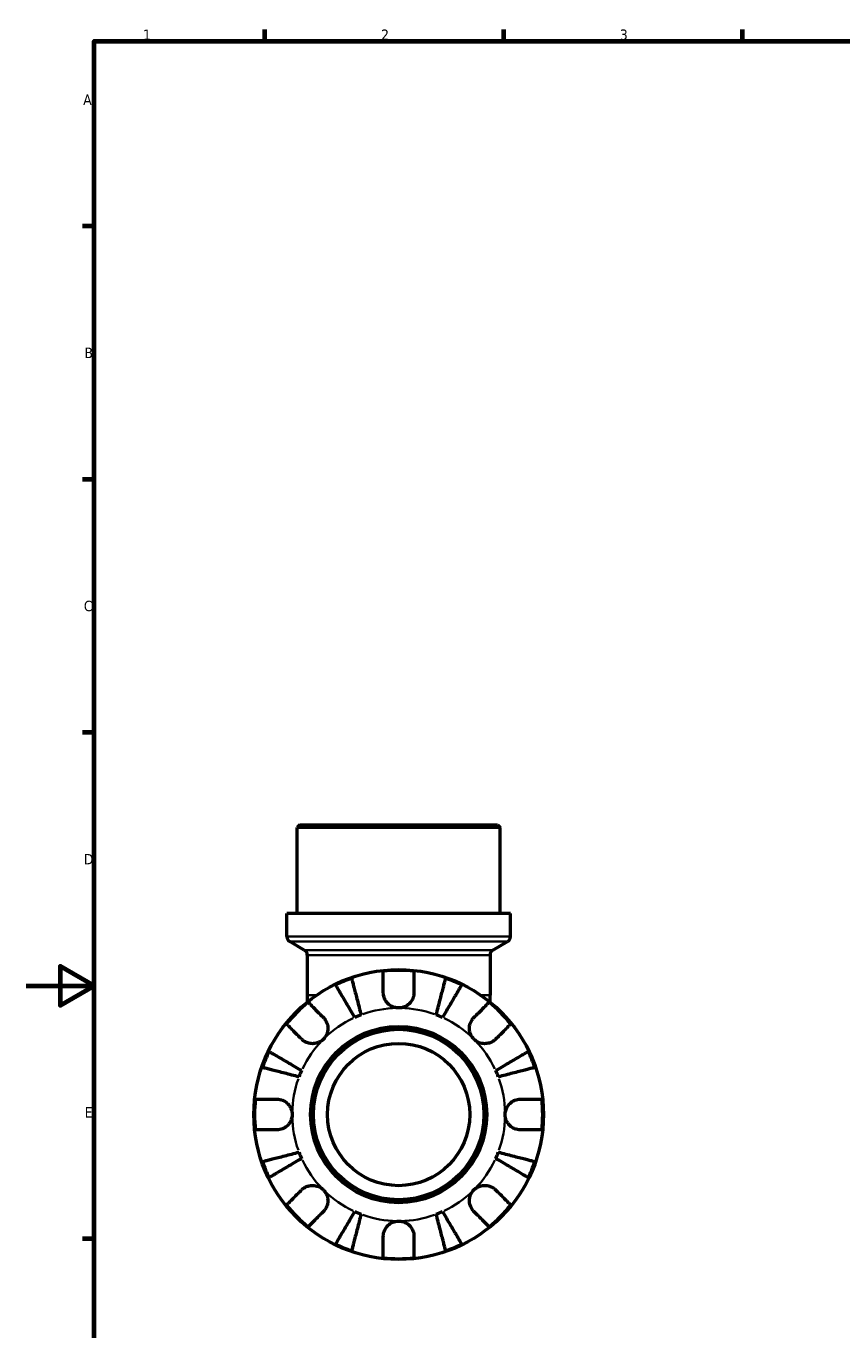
# Model space of a CAD drawing. Header units: millimetres. Extents: x 0 to 902, y -203 to 619.
# Tile 2 of 5: x 0 to 239, y 196 to 578. Entities that reach past the tile are written whole.
import ezdxf

# ---------------------------------------------------------------- set-up
doc = ezdxf.new("R2010")
doc.units = ezdxf.units.MM
for name, color, linetype, lineweight in [('Border (ANSI)', 7, 'Continuous', 70), ('Visible (ANSI)', 7, 'Continuous', 50), ('Visible Narrow (ANSI)', 7, 'Continuous', 35)]:
    doc.layers.add(name, color=color, linetype=linetype, lineweight=lineweight)
doc.styles.add('Note Text (ANSI)', font='tahoma.ttf')

# ---------------------------------------------------------------- blocks, each defined once
blk = doc.blocks.new('Borders Default Border')
at = {"layer": 'Border (ANSI)'}
for p, q in [((70.08, 574), (70.08, 577.45)), ((140.17, 574), (140.17, 577.45)), ((210.25, 574), (210.25, 577.45)), ((20, 519.75), (16.55, 519.75)), ((20, 445.5), (16.55, 445.5)), ((20, 371.25), (16.55, 371.25)), ((20, 222.75), (16.55, 222.75))]:
    blk.add_line(p, q, dxfattribs=at)
at = {"layer": 'Border (ANSI)', "flags": 128}
for points in [[(20, 20), (20, 574), (821, 574), (821, 20), (20, 20)], [(0, 297), (20, 297), (10, 302.77), (10, 291.23), (20, 297)]]:
    blk.add_lwpolyline(points, dxfattribs=at)
at = {"layer": 'Border (ANSI)', "char_height": 3.05, "attachment_point": 7, "style": 'Note Text (ANSI)'}
for s, insert in [('1', (34.35, 574.4)), ('2', (104.2, 574.4)), ('3', (174.26, 574.34)), ('A', (16.78, 555.35)), ('B', (17.15, 481.1)), ('C', (16.95, 406.8)), ('D', (16.96, 332.6)), ('E', (17.21, 258.35))]:
    blk.add_mtext(s, dxfattribs=dict(at, insert=insert))

msp = doc.modelspace()

# ---------------------------------------------------------------- linework, layer by layer
at = {"layer": 'Visible (ANSI)'}
for p, q in [((80.374, 344.241), (79.524, 343.391)), ((80.374, 344.241), (138.288, 344.241)), ((138.288, 344.241), (139.138, 343.391)), ((139.138, 343.391), (79.524, 343.391)), ((79.524, 318.241), (79.524, 343.391)), ((139.138, 318.241), (139.138, 343.391)), ((142.118, 318.241), (76.543, 318.241)), ((76.543, 311.423), (76.543, 318.241)), ((142.118, 311.423), (142.118, 318.241)), ((81.654, 307.49), (77.393, 309.951)), ((137.007, 307.49), (141.268, 309.951)), ((82.504, 306.018), (82.504, 294.239)), ((136.157, 306.018), (136.157, 294.239)), ((82.504, 294.239), (82.504, 292.205)), ((136.157, 292.205), (136.157, 294.239))]:
    msp.add_line(p, q, dxfattribs=at)
for radius in [42.5, 25.85, 25, 20.865]:
    msp.add_circle((109.331, 259.241), radius, dxfattribs=at)
for centre, radius, start, end in [((78.243, 311.423), 1.7, 180, 240), ((140.418, 311.423), 1.7, 300, 0), ((80.804, 306.018), 1.7, 0, 60), ((137.857, 306.018), 1.7, 120, 180), ((109.331, 259.241), 42.273, 109.05437, 115.94563), ((109.331, 259.241), 42.273, 83.88919, 96.11081), ((109.331, 259.241), 42.273, 64.05437, 70.94563), ((109.331, 259.241), 42.273, 128.88919, 141.11081), ((109.331, 259.241), 42.273, 38.88919, 51.11081), ((109.331, 259.241), 31.25, 110.66622, 114.33378), ((109.331, 259.241), 31.25, 65.66622, 69.33378), ((109.331, 259.241), 42.273, 154.05437, 160.94563), ((109.331, 259.241), 42.273, 19.05437, 25.94563), ((109.331, 259.241), 31.25, 155.66622, 159.33378), ((109.331, 259.241), 31.25, 20.66622, 24.33378), ((109.331, 259.241), 42.273, 173.88919, 186.11081), ((109.331, 259.241), 42.273, 353.88919, 6.11081), ((109.331, 259.241), 42.273, 199.05437, 205.94563), ((109.331, 259.241), 31.25, 200.66622, 204.33378), ((109.331, 259.241), 31.25, 335.66622, 339.33378), ((109.331, 259.241), 42.273, 334.05437, 340.94563), ((109.331, 259.241), 42.273, 218.88919, 231.11081), ((109.331, 259.241), 31.25, 245.66622, 249.33378), ((109.331, 259.241), 31.25, 290.66622, 294.33378), ((109.331, 259.241), 42.273, 308.88919, 321.11081), ((109.331, 259.241), 42.273, 244.05437, 250.94563), ((109.331, 259.241), 42.273, 289.05437, 295.94563), ((109.331, 259.241), 42.273, 263.88919, 276.11081)]:
    msp.add_arc(centre, radius, start, end, dxfattribs=at)
for points, knots in [([(95.53, 299.198), (95.567, 299.055), (95.623, 298.84), (95.754, 298.331), (95.843, 297.989), (96.054, 297.173), (96.176, 296.7), (96.423, 295.747), (96.57, 295.179), (96.886, 293.956), (97.055, 293.3), (97.378, 292.052), (97.561, 291.344), (97.936, 289.896), (98.127, 289.157), (98.302, 288.48)], [0.2134337, 0.2134337, 0.2134337, 0.2134337, 0.41601, 0.41601, 0.6243485, 0.6243485, 0.832687, 0.832687, 1.0415719, 1.0415719, 1.2504568, 1.2504568, 1.4601279, 1.4601279, 1.6697991, 1.6697991, 1.6697991, 1.6697991]), ([(104.831, 294.991), (104.831, 295.492), (104.831, 296), (104.831, 297.116), (104.831, 297.705), (104.831, 298.691), (104.831, 299.18), (104.831, 300.024), (104.831, 300.379), (104.831, 300.904), (104.831, 301.126), (104.831, 301.274)], [5.50227189, 5.50227189, 5.50227189, 5.50227189, 5.66172607, 5.66172607, 5.87111315, 5.87111315, 6.07951382, 6.07951382, 6.28791448, 6.28791448, 6.49007585, 6.49007585, 6.49007585, 6.49007585]), ([(113.831, 301.274), (113.831, 301.126), (113.831, 300.904), (113.831, 300.379), (113.831, 300.024), (113.831, 299.18), (113.831, 298.691), (113.831, 297.705), (113.831, 297.116), (113.831, 296), (113.831, 295.492), (113.831, 294.991)], [0.21343841, 0.21343841, 0.21343841, 0.21343841, 0.41559978, 0.41559978, 0.62400044, 0.62400044, 0.8324011, 0.8324011, 1.04178819, 1.04178819, 1.20124236, 1.20124236, 1.20124236, 1.20124236]), ([(120.36, 288.48), (120.535, 289.157), (120.726, 289.896), (121.1, 291.344), (121.283, 292.052), (121.606, 293.3), (121.776, 293.956), (122.092, 295.179), (122.239, 295.747), (122.485, 296.7), (122.608, 297.173), (122.819, 297.989), (122.907, 298.331), (123.039, 298.84), (123.094, 299.055), (123.131, 299.198)], [5.0161165, 5.0161165, 5.0161165, 5.0161165, 5.2257877, 5.2257877, 5.4354588, 5.4354588, 5.6443437, 5.6443437, 5.8532286, 5.8532286, 6.0615671, 6.0615671, 6.2699056, 6.2699056, 6.472482, 6.472482, 6.472482, 6.472482]), ([(96.454, 287.715), (96.099, 288.317), (95.712, 288.975), (94.953, 290.263), (94.582, 290.894), (93.927, 292.005), (93.584, 292.588), (92.943, 293.676), (92.645, 294.182), (92.145, 295.03), (91.897, 295.451), (91.47, 296.177), (91.29, 296.482), (91.023, 296.935), (90.911, 297.126), (90.836, 297.253)], [5.0161165, 5.0161165, 5.0161165, 5.0161165, 5.2257877, 5.2257877, 5.4354588, 5.4354588, 5.6443437, 5.6443437, 5.8532286, 5.8532286, 6.0615671, 6.0615671, 6.2699056, 6.2699056, 6.472482, 6.472482, 6.472482, 6.472482]), ([(109.331, 290.491), (108.912, 290.491), (108.496, 290.55), (107.606, 290.804), (107.146, 291.025), (106.357, 291.583), (106.025, 291.904), (105.509, 292.583), (105.314, 292.926), (105.075, 293.51), (105.002, 293.74), (104.899, 294.181), (104.866, 294.391), (104.836, 294.732), (104.831, 294.862), (104.831, 294.991)], [0, 0, 0, 0, 0.1255823, 0.1255823, 0.27758688, 0.27758688, 0.41565829, 0.41565829, 0.53558864, 0.53558864, 0.6106285, 0.6106285, 0.67830711, 0.67830711, 0.7205994, 0.7205994, 0.7205994, 0.7205994]), ([(113.831, 294.991), (113.831, 294.782), (113.816, 294.571), (113.756, 294.149), (113.711, 293.939), (113.574, 293.469), (113.473, 293.212), (113.122, 292.517), (112.822, 292.107), (112.053, 291.365), (111.581, 291.054), (110.515, 290.61), (109.926, 290.491), (109.331, 290.491)], [-0.72877811, -0.72877811, -0.72877811, -0.72877811, -0.65864576, -0.65864576, -0.58948737, -0.58948737, -0.50282865, -0.50282865, -0.34782332, -0.34782332, -0.17870564, -0.17870564, 0, 0, 0, 0]), ([(127.826, 297.253), (127.751, 297.126), (127.638, 296.935), (127.372, 296.482), (127.192, 296.177), (126.764, 295.451), (126.516, 295.03), (126.017, 294.182), (125.719, 293.676), (125.078, 292.588), (124.734, 292.005), (124.08, 290.894), (123.708, 290.263), (122.949, 288.975), (122.562, 288.317), (122.207, 287.715)], [0.2134337, 0.2134337, 0.2134337, 0.2134337, 0.41601, 0.41601, 0.6243485, 0.6243485, 0.832687, 0.832687, 1.0415719, 1.0415719, 1.2504568, 1.2504568, 1.4601279, 1.4601279, 1.6697991, 1.6697991, 1.6697991, 1.6697991]), ([(82.791, 292.145), (82.896, 292.04), (83.053, 291.883), (83.424, 291.512), (83.675, 291.261), (84.271, 290.664), (84.617, 290.319), (85.315, 289.621), (85.731, 289.205), (86.52, 288.415), (86.88, 288.056), (87.234, 287.702)], [0.21343841, 0.21343841, 0.21343841, 0.21343841, 0.41559978, 0.41559978, 0.62400044, 0.62400044, 0.8324011, 0.8324011, 1.04178819, 1.04178819, 1.20124236, 1.20124236, 1.20124236, 1.20124236]), ([(131.428, 287.702), (131.782, 288.056), (132.141, 288.415), (132.93, 289.205), (133.347, 289.621), (134.044, 290.319), (134.39, 290.664), (134.987, 291.261), (135.237, 291.512), (135.609, 291.883), (135.766, 292.04), (135.87, 292.145)], [5.50227189, 5.50227189, 5.50227189, 5.50227189, 5.66172607, 5.66172607, 5.87111315, 5.87111315, 6.07951382, 6.07951382, 6.28791448, 6.28791448, 6.49007585, 6.49007585, 6.49007585, 6.49007585]), ([(87.234, 287.702), (87.323, 287.613), (87.409, 287.519), (87.677, 287.202), (87.843, 286.962), (88.139, 286.428), (88.265, 286.135), (88.491, 285.387), (88.557, 284.927), (88.544, 283.895), (88.43, 283.335), (87.987, 282.259), (87.655, 281.759), (87.234, 281.338)], [-0.72474413, -0.72474413, -0.72474413, -0.72474413, -0.68292689, -0.68292689, -0.58946764, -0.58946764, -0.49014387, -0.49014387, -0.34933517, -0.34933517, -0.17856496, -0.17856496, 0, 0, 0, 0]), ([(131.428, 281.338), (131.187, 281.58), (130.974, 281.847), (130.6, 282.446), (130.445, 282.777), (130.18, 283.589), (130.105, 284.075), (130.114, 285.026), (130.19, 285.481), (130.429, 286.214), (130.557, 286.5), (130.86, 287.026), (131.031, 287.264), (131.288, 287.558), (131.357, 287.631), (131.428, 287.702)], [0, 0, 0, 0, 0.10230486, 0.10230486, 0.2116531, 0.2116531, 0.35868741, 0.35868741, 0.49861539, 0.49861539, 0.59613895, 0.59613895, 0.69034298, 0.69034298, 0.72355027, 0.72355027, 0.72355027, 0.72355027]), ([(80.87, 281.338), (80.516, 281.692), (80.157, 282.052), (79.367, 282.841), (78.951, 283.257), (78.253, 283.955), (77.908, 284.301), (77.311, 284.897), (77.06, 285.148), (76.689, 285.519), (76.532, 285.676), (76.427, 285.781)], [5.50227189, 5.50227189, 5.50227189, 5.50227189, 5.66172607, 5.66172607, 5.87111315, 5.87111315, 6.07951382, 6.07951382, 6.28791448, 6.28791448, 6.49007585, 6.49007585, 6.49007585, 6.49007585]), ([(142.234, 285.781), (142.13, 285.676), (141.973, 285.519), (141.601, 285.148), (141.351, 284.897), (140.754, 284.301), (140.408, 283.955), (139.71, 283.257), (139.294, 282.841), (138.505, 282.052), (138.146, 281.692), (137.792, 281.338)], [0.21343841, 0.21343841, 0.21343841, 0.21343841, 0.41559978, 0.41559978, 0.62400044, 0.62400044, 0.8324011, 0.8324011, 1.04178819, 1.04178819, 1.20124236, 1.20124236, 1.20124236, 1.20124236]), ([(87.234, 281.338), (86.992, 281.097), (86.725, 280.884), (86.126, 280.511), (85.795, 280.356), (84.983, 280.091), (84.497, 280.016), (83.546, 280.025), (83.091, 280.101), (82.358, 280.339), (82.072, 280.467), (81.546, 280.77), (81.308, 280.942), (81.014, 281.198), (80.941, 281.267), (80.87, 281.338)], [0, 0, 0, 0, 0.10230486, 0.10230486, 0.2116531, 0.2116531, 0.35868741, 0.35868741, 0.49861539, 0.49861539, 0.59613895, 0.59613895, 0.69034298, 0.69034298, 0.72355027, 0.72355027, 0.72355027, 0.72355027]), ([(137.792, 281.338), (137.703, 281.249), (137.609, 281.163), (137.292, 280.895), (137.052, 280.729), (136.518, 280.433), (136.224, 280.307), (135.477, 280.081), (135.017, 280.015), (133.985, 280.028), (133.424, 280.142), (132.349, 280.585), (131.849, 280.917), (131.428, 281.338)], [-0.72474413, -0.72474413, -0.72474413, -0.72474413, -0.68292689, -0.68292689, -0.58946764, -0.58946764, -0.49014387, -0.49014387, -0.34933517, -0.34933517, -0.17856496, -0.17856496, 0, 0, 0, 0]), ([(71.319, 277.736), (71.446, 277.661), (71.637, 277.549), (72.09, 277.282), (72.395, 277.102), (73.121, 276.675), (73.542, 276.427), (74.39, 275.927), (74.896, 275.629), (75.984, 274.988), (76.567, 274.645), (77.678, 273.99), (78.309, 273.619), (79.597, 272.86), (80.255, 272.473), (80.857, 272.118)], [0.2134337, 0.2134337, 0.2134337, 0.2134337, 0.41601, 0.41601, 0.6243485, 0.6243485, 0.832687, 0.832687, 1.0415719, 1.0415719, 1.2504568, 1.2504568, 1.4601279, 1.4601279, 1.6697991, 1.6697991, 1.6697991, 1.6697991]), ([(137.804, 272.118), (138.407, 272.473), (139.064, 272.86), (140.353, 273.619), (140.983, 273.99), (142.094, 274.645), (142.677, 274.988), (143.766, 275.629), (144.272, 275.927), (145.12, 276.427), (145.541, 276.675), (146.267, 277.102), (146.572, 277.282), (147.024, 277.549), (147.215, 277.661), (147.343, 277.736)], [5.0161165, 5.0161165, 5.0161165, 5.0161165, 5.2257877, 5.2257877, 5.4354588, 5.4354588, 5.6443437, 5.6443437, 5.8532286, 5.8532286, 6.0615671, 6.0615671, 6.2699056, 6.2699056, 6.472482, 6.472482, 6.472482, 6.472482]), ([(80.092, 270.27), (79.415, 270.445), (78.676, 270.636), (77.228, 271.011), (76.52, 271.194), (75.272, 271.517), (74.616, 271.686), (73.393, 272.002), (72.825, 272.149), (71.872, 272.396), (71.399, 272.518), (70.583, 272.729), (70.241, 272.818), (69.732, 272.949), (69.517, 273.005), (69.374, 273.042)], [5.0161165, 5.0161165, 5.0161165, 5.0161165, 5.2257877, 5.2257877, 5.4354588, 5.4354588, 5.6443437, 5.6443437, 5.8532286, 5.8532286, 6.0615671, 6.0615671, 6.2699056, 6.2699056, 6.472482, 6.472482, 6.472482, 6.472482]), ([(149.287, 273.042), (149.144, 273.005), (148.929, 272.949), (148.421, 272.818), (148.078, 272.729), (147.262, 272.518), (146.789, 272.396), (145.836, 272.149), (145.268, 272.002), (144.045, 271.686), (143.39, 271.517), (142.141, 271.194), (141.433, 271.011), (139.986, 270.636), (139.246, 270.445), (138.57, 270.27)], [0.2134337, 0.2134337, 0.2134337, 0.2134337, 0.41601, 0.41601, 0.6243485, 0.6243485, 0.832687, 0.832687, 1.0415719, 1.0415719, 1.2504568, 1.2504568, 1.4601279, 1.4601279, 1.6697991, 1.6697991, 1.6697991, 1.6697991]), ([(67.298, 263.741), (67.446, 263.741), (67.668, 263.741), (68.193, 263.741), (68.548, 263.741), (69.392, 263.741), (69.881, 263.741), (70.867, 263.741), (71.456, 263.741), (72.572, 263.741), (73.08, 263.741), (73.581, 263.741)], [0.21343841, 0.21343841, 0.21343841, 0.21343841, 0.41559978, 0.41559978, 0.62400044, 0.62400044, 0.8324011, 0.8324011, 1.04178819, 1.04178819, 1.20124236, 1.20124236, 1.20124236, 1.20124236]), ([(73.581, 263.741), (73.736, 263.741), (73.892, 263.733), (74.312, 263.689), (74.576, 263.638), (75.127, 263.478), (75.412, 263.363), (76.099, 263), (76.478, 262.717), (77.202, 261.972), (77.516, 261.496), (77.963, 260.424), (78.081, 259.836), (78.081, 259.241)], [-0.71968867, -0.71968867, -0.71968867, -0.71968867, -0.66913349, -0.66913349, -0.58448293, -0.58448293, -0.49008499, -0.49008499, -0.34765985, -0.34765985, -0.17827673, -0.17827673, 0, 0, 0, 0]), ([(140.581, 259.241), (140.581, 259.642), (140.634, 260.041), (140.857, 260.855), (141.036, 261.262), (141.58, 262.128), (141.979, 262.551), (142.746, 263.107), (143.071, 263.284), (143.67, 263.524), (143.936, 263.602), (144.482, 263.71), (144.762, 263.738), (145.052, 263.741), (145.066, 263.741), (145.081, 263.741)], [-3.12621297, -3.12621297, -3.12621297, -3.12621297, -3.00592131, -3.00592131, -2.87295675, -2.87295675, -2.69789372, -2.69789372, -2.58338701, -2.58338701, -2.49547573, -2.49547573, -2.40310236, -2.40310236, -2.39831682, -2.39831682, -2.39831682, -2.39831682]), ([(145.081, 263.741), (145.581, 263.741), (146.089, 263.741), (147.205, 263.741), (147.794, 263.741), (148.781, 263.741), (149.27, 263.741), (150.114, 263.741), (150.468, 263.741), (150.993, 263.741), (151.215, 263.741), (151.363, 263.741)], [5.50227189, 5.50227189, 5.50227189, 5.50227189, 5.66172607, 5.66172607, 5.87111315, 5.87111315, 6.07951382, 6.07951382, 6.28791448, 6.28791448, 6.49007585, 6.49007585, 6.49007585, 6.49007585]), ([(78.081, 259.241), (78.081, 258.84), (78.027, 258.441), (77.805, 257.627), (77.625, 257.22), (77.082, 256.355), (76.683, 255.931), (75.915, 255.376), (75.59, 255.198), (74.991, 254.959), (74.726, 254.881), (74.179, 254.772), (73.899, 254.744), (73.609, 254.741), (73.595, 254.741), (73.581, 254.741)], [-3.12621297, -3.12621297, -3.12621297, -3.12621297, -3.00592131, -3.00592131, -2.87295675, -2.87295675, -2.69789372, -2.69789372, -2.58338701, -2.58338701, -2.49547573, -2.49547573, -2.40310236, -2.40310236, -2.39831682, -2.39831682, -2.39831682, -2.39831682]), ([(145.081, 254.741), (144.926, 254.741), (144.769, 254.749), (144.349, 254.793), (144.086, 254.844), (143.534, 255.005), (143.249, 255.119), (142.563, 255.482), (142.183, 255.766), (141.459, 256.511), (141.145, 256.987), (140.698, 258.058), (140.581, 258.647), (140.581, 259.241)], [-0.71968867, -0.71968867, -0.71968867, -0.71968867, -0.66913349, -0.66913349, -0.58448293, -0.58448293, -0.49008499, -0.49008499, -0.34765985, -0.34765985, -0.17827673, -0.17827673, 0, 0, 0, 0]), ([(73.581, 254.741), (73.08, 254.741), (72.572, 254.741), (71.456, 254.741), (70.867, 254.741), (69.881, 254.741), (69.392, 254.741), (68.548, 254.741), (68.193, 254.741), (67.668, 254.741), (67.446, 254.741), (67.298, 254.741)], [5.50227189, 5.50227189, 5.50227189, 5.50227189, 5.66172607, 5.66172607, 5.87111315, 5.87111315, 6.07951382, 6.07951382, 6.28791448, 6.28791448, 6.49007585, 6.49007585, 6.49007585, 6.49007585]), ([(151.363, 254.741), (151.215, 254.741), (150.993, 254.741), (150.468, 254.741), (150.114, 254.741), (149.27, 254.741), (148.781, 254.741), (147.794, 254.741), (147.205, 254.741), (146.089, 254.741), (145.581, 254.741), (145.081, 254.741)], [0.21343841, 0.21343841, 0.21343841, 0.21343841, 0.41559978, 0.41559978, 0.62400044, 0.62400044, 0.8324011, 0.8324011, 1.04178819, 1.04178819, 1.20124236, 1.20124236, 1.20124236, 1.20124236]), ([(69.374, 245.441), (69.517, 245.478), (69.732, 245.533), (70.241, 245.665), (70.583, 245.753), (71.399, 245.964), (71.872, 246.087), (72.825, 246.333), (73.393, 246.48), (74.616, 246.796), (75.272, 246.966), (76.52, 247.289), (77.228, 247.472), (78.676, 247.846), (79.415, 248.037), (80.092, 248.212)], [0.2134337, 0.2134337, 0.2134337, 0.2134337, 0.41601, 0.41601, 0.6243485, 0.6243485, 0.832687, 0.832687, 1.0415719, 1.0415719, 1.2504568, 1.2504568, 1.4601279, 1.4601279, 1.6697991, 1.6697991, 1.6697991, 1.6697991]), ([(80.857, 246.365), (80.255, 246.01), (79.597, 245.623), (78.309, 244.864), (77.678, 244.492), (76.567, 243.838), (75.984, 243.494), (74.896, 242.853), (74.39, 242.555), (73.542, 242.056), (73.121, 241.808), (72.395, 241.38), (72.09, 241.2), (71.637, 240.934), (71.446, 240.821), (71.319, 240.746)], [5.0161165, 5.0161165, 5.0161165, 5.0161165, 5.2257877, 5.2257877, 5.4354588, 5.4354588, 5.6443437, 5.6443437, 5.8532286, 5.8532286, 6.0615671, 6.0615671, 6.2699056, 6.2699056, 6.472482, 6.472482, 6.472482, 6.472482]), ([(147.343, 240.746), (147.215, 240.821), (147.024, 240.934), (146.572, 241.2), (146.267, 241.38), (145.541, 241.808), (145.12, 242.056), (144.272, 242.555), (143.766, 242.853), (142.677, 243.494), (142.094, 243.838), (140.983, 244.492), (140.353, 244.864), (139.064, 245.623), (138.407, 246.01), (137.804, 246.365)], [0.2134337, 0.2134337, 0.2134337, 0.2134337, 0.41601, 0.41601, 0.6243485, 0.6243485, 0.832687, 0.832687, 1.0415719, 1.0415719, 1.2504568, 1.2504568, 1.4601279, 1.4601279, 1.6697991, 1.6697991, 1.6697991, 1.6697991]), ([(138.57, 248.212), (139.246, 248.037), (139.986, 247.846), (141.433, 247.472), (142.141, 247.289), (143.39, 246.966), (144.045, 246.796), (145.268, 246.48), (145.836, 246.333), (146.789, 246.087), (147.262, 245.964), (148.078, 245.753), (148.421, 245.665), (148.929, 245.533), (149.144, 245.478), (149.287, 245.441)], [5.0161165, 5.0161165, 5.0161165, 5.0161165, 5.2257877, 5.2257877, 5.4354588, 5.4354588, 5.6443437, 5.6443437, 5.8532286, 5.8532286, 6.0615671, 6.0615671, 6.2699056, 6.2699056, 6.472482, 6.472482, 6.472482, 6.472482]), ([(76.427, 232.702), (76.532, 232.806), (76.689, 232.963), (77.06, 233.335), (77.311, 233.585), (77.908, 234.182), (78.253, 234.528), (78.951, 235.225), (79.367, 235.642), (80.157, 236.431), (80.516, 236.79), (80.87, 237.144)], [0.21343841, 0.21343841, 0.21343841, 0.21343841, 0.41559978, 0.41559978, 0.62400044, 0.62400044, 0.8324011, 0.8324011, 1.04178819, 1.04178819, 1.20124236, 1.20124236, 1.20124236, 1.20124236]), ([(80.87, 237.144), (80.959, 237.233), (81.053, 237.32), (81.37, 237.587), (81.61, 237.754), (82.144, 238.05), (82.437, 238.175), (83.185, 238.402), (83.645, 238.468), (84.677, 238.454), (85.237, 238.34), (86.313, 237.898), (86.813, 237.565), (87.234, 237.144)], [-0.72474413, -0.72474413, -0.72474413, -0.72474413, -0.68292689, -0.68292689, -0.58946764, -0.58946764, -0.49014387, -0.49014387, -0.34933517, -0.34933517, -0.17856496, -0.17856496, 0, 0, 0, 0]), ([(87.234, 237.144), (87.475, 236.903), (87.688, 236.635), (88.061, 236.037), (88.216, 235.706), (88.481, 234.894), (88.556, 234.408), (88.547, 233.457), (88.471, 233.002), (88.233, 232.268), (88.105, 231.983), (87.802, 231.457), (87.63, 231.219), (87.374, 230.925), (87.305, 230.851), (87.234, 230.78)], [0, 0, 0, 0, 0.10230486, 0.10230486, 0.2116531, 0.2116531, 0.35868741, 0.35868741, 0.49861539, 0.49861539, 0.59613895, 0.59613895, 0.69034298, 0.69034298, 0.72355027, 0.72355027, 0.72355027, 0.72355027]), ([(131.428, 230.78), (131.339, 230.869), (131.252, 230.963), (130.985, 231.28), (130.818, 231.52), (130.522, 232.054), (130.397, 232.348), (130.17, 233.095), (130.104, 233.555), (130.118, 234.587), (130.232, 235.148), (130.674, 236.223), (131.007, 236.723), (131.428, 237.144)], [-0.72474413, -0.72474413, -0.72474413, -0.72474413, -0.68292689, -0.68292689, -0.58946764, -0.58946764, -0.49014387, -0.49014387, -0.34933517, -0.34933517, -0.17856496, -0.17856496, 0, 0, 0, 0]), ([(131.428, 237.144), (131.669, 237.385), (131.937, 237.598), (132.535, 237.972), (132.866, 238.127), (133.678, 238.392), (134.164, 238.467), (135.115, 238.458), (135.57, 238.382), (136.304, 238.143), (136.589, 238.015), (137.115, 237.712), (137.353, 237.541), (137.647, 237.284), (137.721, 237.215), (137.792, 237.144)], [0, 0, 0, 0, 0.10230486, 0.10230486, 0.2116531, 0.2116531, 0.35868741, 0.35868741, 0.49861539, 0.49861539, 0.59613895, 0.59613895, 0.69034298, 0.69034298, 0.72355027, 0.72355027, 0.72355027, 0.72355027]), ([(137.792, 237.144), (138.146, 236.79), (138.505, 236.431), (139.294, 235.642), (139.71, 235.225), (140.408, 234.528), (140.754, 234.182), (141.351, 233.585), (141.601, 233.335), (141.973, 232.963), (142.13, 232.806), (142.234, 232.702)], [5.50227189, 5.50227189, 5.50227189, 5.50227189, 5.66172607, 5.66172607, 5.87111315, 5.87111315, 6.07951382, 6.07951382, 6.28791448, 6.28791448, 6.49007585, 6.49007585, 6.49007585, 6.49007585]), ([(87.234, 230.78), (86.88, 230.426), (86.52, 230.067), (85.731, 229.278), (85.315, 228.862), (84.617, 228.164), (84.271, 227.818), (83.675, 227.221), (83.424, 226.971), (83.053, 226.599), (82.896, 226.442), (82.791, 226.338)], [5.50227189, 5.50227189, 5.50227189, 5.50227189, 5.66172607, 5.66172607, 5.87111315, 5.87111315, 6.07951382, 6.07951382, 6.28791448, 6.28791448, 6.49007585, 6.49007585, 6.49007585, 6.49007585]), ([(90.836, 221.229), (90.911, 221.357), (91.023, 221.548), (91.29, 222), (91.47, 222.305), (91.897, 223.031), (92.145, 223.452), (92.645, 224.3), (92.943, 224.806), (93.584, 225.895), (93.927, 226.478), (94.582, 227.589), (94.953, 228.219), (95.712, 229.508), (96.099, 230.165), (96.454, 230.768)], [0.2134337, 0.2134337, 0.2134337, 0.2134337, 0.41601, 0.41601, 0.6243485, 0.6243485, 0.832687, 0.832687, 1.0415719, 1.0415719, 1.2504568, 1.2504568, 1.4601279, 1.4601279, 1.6697991, 1.6697991, 1.6697991, 1.6697991]), ([(98.302, 230.002), (98.127, 229.326), (97.936, 228.586), (97.561, 227.139), (97.378, 226.43), (97.055, 225.182), (96.886, 224.527), (96.57, 223.304), (96.423, 222.736), (96.176, 221.783), (96.054, 221.31), (95.843, 220.494), (95.754, 220.151), (95.623, 219.643), (95.567, 219.428), (95.53, 219.285)], [5.0161165, 5.0161165, 5.0161165, 5.0161165, 5.2257877, 5.2257877, 5.4354588, 5.4354588, 5.6443437, 5.6443437, 5.8532286, 5.8532286, 6.0615671, 6.0615671, 6.2699056, 6.2699056, 6.472482, 6.472482, 6.472482, 6.472482]), ([(123.131, 219.285), (123.094, 219.428), (123.039, 219.643), (122.907, 220.151), (122.819, 220.494), (122.608, 221.31), (122.485, 221.783), (122.239, 222.736), (122.092, 223.304), (121.776, 224.527), (121.606, 225.182), (121.283, 226.43), (121.1, 227.139), (120.726, 228.586), (120.535, 229.326), (120.36, 230.002)], [0.2134337, 0.2134337, 0.2134337, 0.2134337, 0.41601, 0.41601, 0.6243485, 0.6243485, 0.832687, 0.832687, 1.0415719, 1.0415719, 1.2504568, 1.2504568, 1.4601279, 1.4601279, 1.6697991, 1.6697991, 1.6697991, 1.6697991]), ([(122.207, 230.768), (122.562, 230.165), (122.949, 229.508), (123.708, 228.219), (124.08, 227.589), (124.734, 226.478), (125.078, 225.895), (125.719, 224.806), (126.017, 224.3), (126.516, 223.452), (126.764, 223.031), (127.192, 222.305), (127.372, 222), (127.638, 221.548), (127.751, 221.357), (127.826, 221.229)], [5.0161165, 5.0161165, 5.0161165, 5.0161165, 5.2257877, 5.2257877, 5.4354588, 5.4354588, 5.6443437, 5.6443437, 5.8532286, 5.8532286, 6.0615671, 6.0615671, 6.2699056, 6.2699056, 6.472482, 6.472482, 6.472482, 6.472482]), ([(135.87, 226.338), (135.766, 226.442), (135.609, 226.599), (135.237, 226.971), (134.987, 227.221), (134.39, 227.818), (134.044, 228.164), (133.347, 228.862), (132.93, 229.278), (132.141, 230.067), (131.782, 230.426), (131.428, 230.78)], [0.21343841, 0.21343841, 0.21343841, 0.21343841, 0.41559978, 0.41559978, 0.62400044, 0.62400044, 0.8324011, 0.8324011, 1.04178819, 1.04178819, 1.20124236, 1.20124236, 1.20124236, 1.20124236]), ([(104.831, 223.491), (104.831, 223.646), (104.839, 223.803), (104.883, 224.223), (104.934, 224.486), (105.094, 225.038), (105.209, 225.323), (105.572, 226.009), (105.855, 226.389), (106.6, 227.113), (107.076, 227.427), (108.148, 227.874), (108.736, 227.991), (109.331, 227.991)], [-0.71968867, -0.71968867, -0.71968867, -0.71968867, -0.66913349, -0.66913349, -0.58448293, -0.58448293, -0.49008499, -0.49008499, -0.34765985, -0.34765985, -0.17827673, -0.17827673, 0, 0, 0, 0]), ([(109.331, 227.991), (109.732, 227.991), (110.131, 227.938), (110.945, 227.715), (111.352, 227.536), (112.217, 226.992), (112.641, 226.593), (113.196, 225.826), (113.374, 225.501), (113.613, 224.902), (113.691, 224.636), (113.8, 224.09), (113.828, 223.81), (113.831, 223.52), (113.831, 223.506), (113.831, 223.491)], [-3.12621297, -3.12621297, -3.12621297, -3.12621297, -3.00592131, -3.00592131, -2.87295675, -2.87295675, -2.69789372, -2.69789372, -2.58338701, -2.58338701, -2.49547573, -2.49547573, -2.40310236, -2.40310236, -2.39831682, -2.39831682, -2.39831682, -2.39831682]), ([(104.831, 217.209), (104.831, 217.357), (104.831, 217.579), (104.831, 218.104), (104.831, 218.458), (104.831, 219.302), (104.831, 219.791), (104.831, 220.778), (104.831, 221.367), (104.831, 222.483), (104.831, 222.991), (104.831, 223.491)], [0.21343841, 0.21343841, 0.21343841, 0.21343841, 0.41559978, 0.41559978, 0.62400044, 0.62400044, 0.8324011, 0.8324011, 1.04178819, 1.04178819, 1.20124236, 1.20124236, 1.20124236, 1.20124236]), ([(113.831, 223.491), (113.831, 222.991), (113.831, 222.483), (113.831, 221.367), (113.831, 220.778), (113.831, 219.791), (113.831, 219.302), (113.831, 218.458), (113.831, 218.104), (113.831, 217.579), (113.831, 217.357), (113.831, 217.209)], [5.50227189, 5.50227189, 5.50227189, 5.50227189, 5.66172607, 5.66172607, 5.87111315, 5.87111315, 6.07951382, 6.07951382, 6.28791448, 6.28791448, 6.49007585, 6.49007585, 6.49007585, 6.49007585])]:
    msp.add_open_spline(points, degree=3, knots=knots, dxfattribs=at)
at = {"layer": 'Visible Narrow (ANSI)'}
for p, q in [((76.947, 311.423), (141.715, 311.423)), ((140.875, 309.951), (77.786, 309.951)), ((81.995, 307.49), (136.666, 307.49)), ((135.827, 306.018), (82.835, 306.018)), ((82.511, 294.239), (84.957, 294.239)), ((133.704, 294.239), (136.15, 294.239))]:
    msp.add_line(p, q, dxfattribs=at)
for start, end in [(115.36709, 133.96669), (91.03331, 109.63291), (70.36709, 88.96669), (46.03331, 64.63291), (136.03331, 154.63291), (25.36709, 43.96669), (160.36709, 178.96669), (1.03331, 19.63291), (181.03331, 199.63291), (340.36709, 358.96669), (205.36709, 223.96669), (316.03331, 334.63291), (226.03331, 244.63291), (295.36709, 313.96669), (250.36709, 268.96669), (271.03331, 289.63291)]:
    msp.add_arc((109.331, 259.241), 31.25, start, end, dxfattribs=at)

# ---------------------------------------------------------------- block references
msp.add_blockref('Borders Default Border', (0, 0))

doc.saveas('drawing.dxf')
